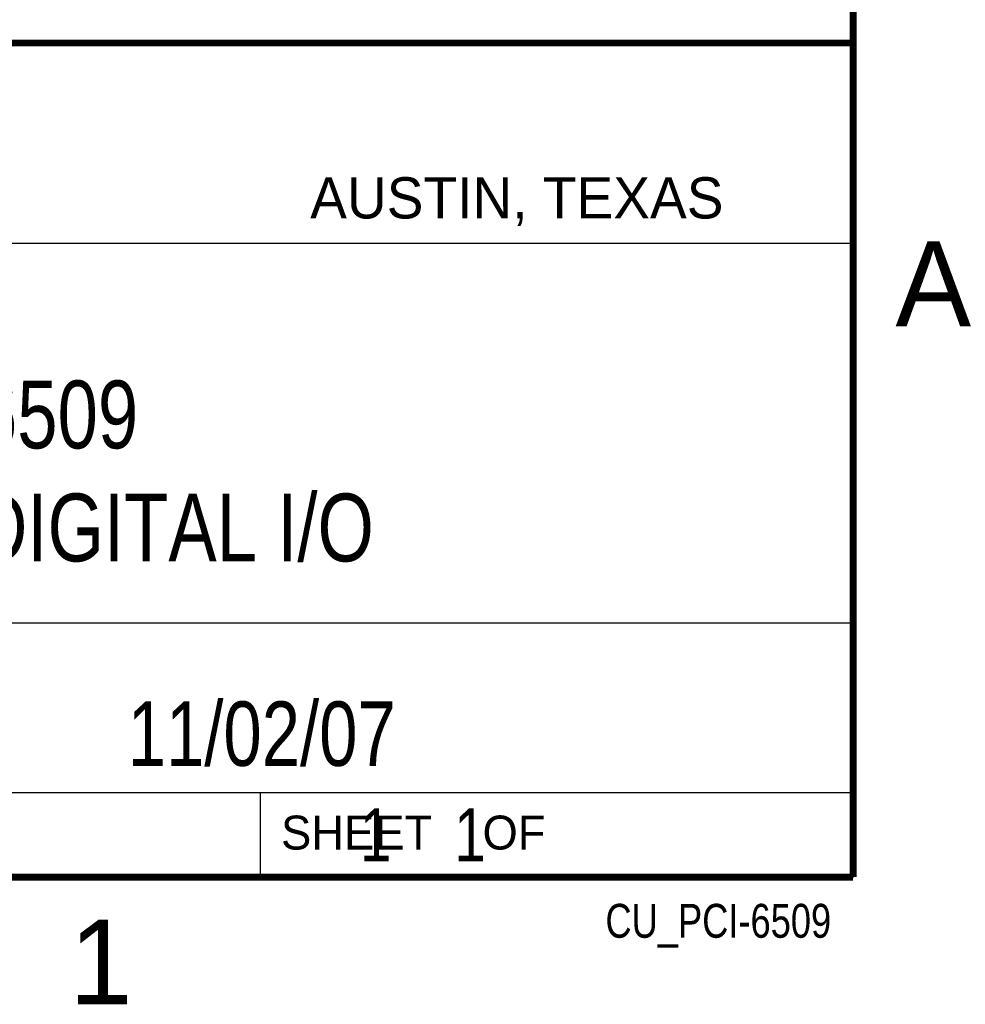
# Model space of a CAD drawing. Header units: inches. Extents: x 0 to 22, y 0 to 17.
# Tile 8 of 9: x 19 to 21.8, y 0.1 to 3. Entities that reach past the tile are written whole.
import ezdxf
from ezdxf.enums import TextEntityAlignment as Align

# ---------------------------------------------------------------- set-up
doc = ezdxf.new("R2010")
doc.units = ezdxf.units.IN
doc.header["$LTSCALE"] = 1.21
doc.header["$MEASUREMENT"] = 0
doc.layers.get('0').update_dxf_attribs({"linetype": 'CONTINUOUS'})
doc.styles.get("Standard").update_dxf_attribs({"font": 'txt', "width": 0.8})

msp = doc.modelspace()

# ---------------------------------------------------------------- linework, layer by layer
at = {"color": 2, "linetype": 'CONTINUOUS'}
for p, q in [((16.3737, 2.9596), (21.5037, 2.9596)), ((16.375, 2.96), (21.5, 2.96)), ((21.5037, 2.9596), (21.5037, 1.2496)), ((16.7288, 2.37), (21.5, 2.37)), ((16.3737, 1.2496), (21.5037, 1.2496)), ((18.01, 1.25), (21.5, 1.25)), ((21.5, 1.25), (21.5, 0.75)), ((16.375, 0.75), (21.5, 0.75)), ((18.01, 0.75), (21.5, 0.75)), ((19.75, 0.75), (21.5, 0.75)), ((19.75, 0.75), (19.75, 0.5)), ((21.5, 0.75), (21.5, 0.5)), ((19.75, 0.5), (21.5, 0.5)), ((20.4977, 0.4994), (21.4977, 0.4994)), ((20.4977, 0.4994), (20.4977, 0.4989)), ((20.4977, 0.4989), (21.4977, 0.4989)), ((21.4977, 0.4994), (21.4977, 0.4989))]:
    msp.add_line(p, q, dxfattribs=at)
at = {"color": 7, "linetype": 'CONTINUOUS', "const_width": 0.02}
for points in [[(21.5, 0.5), (21.5, 16.5)], [(13.6, 2.9595), (21.5, 2.96)], [(0.5, 0.5), (21.5, 0.5)]]:
    msp.add_lwpolyline(points, dxfattribs=at)

# ---------------------------------------------------------------- texts
at = {"color": 2, "linetype": 'CONTINUOUS'}
for s, height, p in [('AUSTIN, TEXAS', 0.121576, (19.898, 2.4426)), ('A', 0.25, (21.625, 2.125)), ('SHEET    OF', 0.1, (19.8121, 0.5815)), ('1', 0.25, (19.1875, 0.125))]:
    msp.add_text(s, height=height, dxfattribs=at).set_placement(p)
at = {"color": 2, "linetype": 'CONTINUOUS', "width": 0.8}
msp.add_text('CU_PCI-6509', height=0.1, dxfattribs=at).set_placement((21.4352, 0.3213), align=Align.RIGHT)
at = {"color": 7, "linetype": 'CONTINUOUS'}
for s, insert, char_height, width, attachment_point in [('PCI-6509\\PSTATIC 96 DIGITAL I/O', (18.9387, 1.9646), 0.2, 3.36, 2), ('11/02/07 ', (19.755, 1.0181), 0.19, 1.368, 2), ('     1    1', (19.8125, 0.7031), 0.15625, 1.375, 1)]:
    msp.add_mtext(s, dxfattribs=dict(at, insert=insert, char_height=char_height, width=width, attachment_point=attachment_point))

doc.saveas('drawing.dxf')
